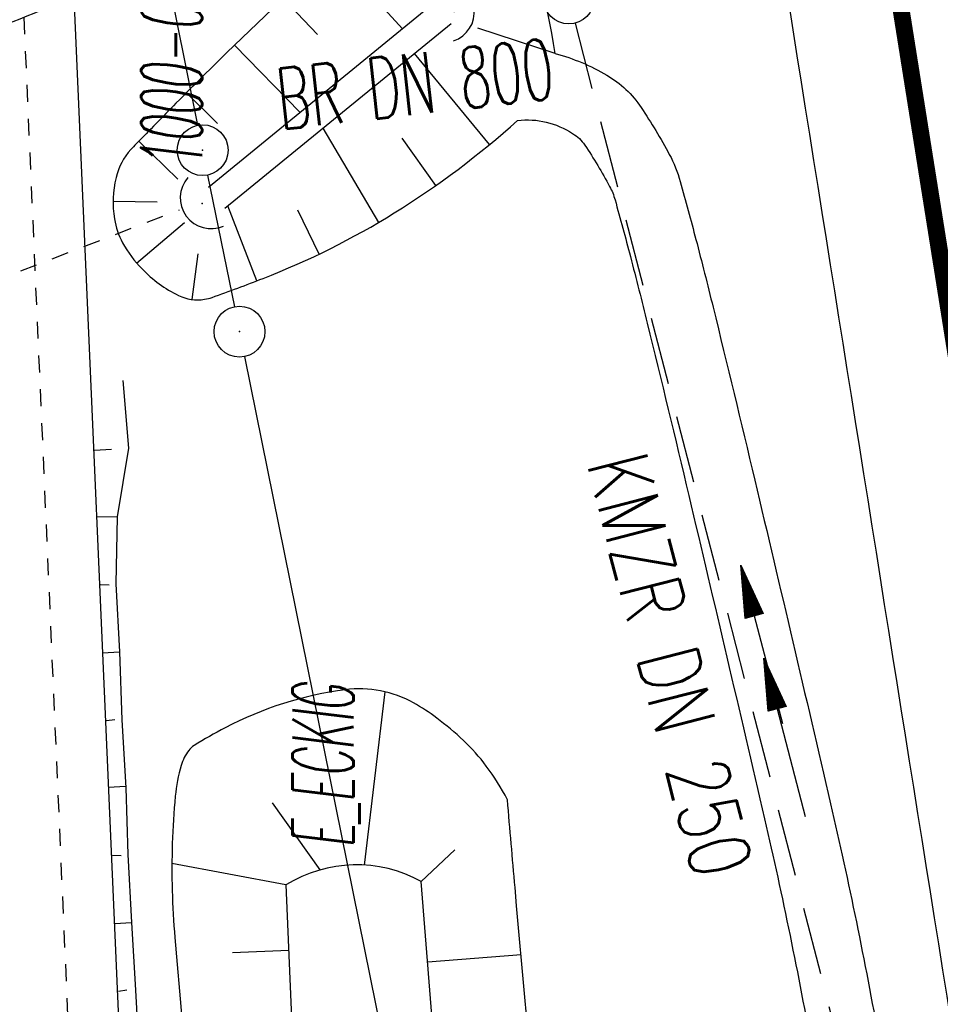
# Model space of a CAD drawing. Extents: x 447693 to 448165, y 439527 to 440695.
# Tile 37 of 88: x 447936 to 447963, y 439831 to 439860. Entities that reach past the tile are written whole.
import ezdxf
from ezdxf.enums import TextEntityAlignment as Align

# ---------------------------------------------------------------- set-up
doc = ezdxf.new("R2010")
doc.units = 0
doc.header["$LTSCALE"] = 2
doc.header["$MEASUREMENT"] = 0
for name, pattern in [('ACAD_ISO05W100', [0.5, 0.25, -0.25]), ('AUSGEZOGEN', [0]), ('GESTRICH-X2', [1.5, 1, -0.5]), ('STRICHLINIEX2', [0.5, 0.25, -0.25])]:
    doc.linetypes.add(name, pattern=pattern)
doc.layers.get('0').update_dxf_attribs({"linetype": 'AUSGEZOGEN'})
for name, color, linetype in [('209-GRENZL-BAB', 7, 'AUSGEZOGEN'), ('209-GRENZP-BAB', 7, 'AUSGEZOGEN'), ('ANMERKUNG', 7, 'CONTINUOUS'), ('BOESCHG', 250, 'AUSGEZOGEN'), ('DB-Durchlässe', 15, 'CONTINUOUS'), ('DB-Wegboeschungen', 15, 'CONTINUOUS'), ('DB-Wege', 15, 'CONTINUOUS'), ('FBRTOP', 250, 'AUSGEZOGEN'), ('GRABEN', 250, 'AUSGEZOGEN'), ('KANAL', 7, 'GESTRICH-X2'), ('MULDE', 250, 'AUSGEZOGEN'), ('PFEIL', 7, 'CONTINUOUS'), ('PFEILTOP', 200, 'AUSGEZOGEN'), ('SCHSYMBOL', 200, 'AUSGEZOGEN'), ('TEXTO', 4, 'CONTINUOUS')]:
    doc.layers.add(name, color=color, linetype=linetype)
doc.styles.add('ROMANS', font='romans.shx', dxfattribs={"width": 0.8})

# ---------------------------------------------------------------- blocks, each defined once
blk = doc.blocks.new('GST')
at = {"color": 0}
blk.add_circle((0, 0), 0.75, dxfattribs=at)
blk.add_point((0, 0), dxfattribs=at)
blk = doc.blocks.new('10')
blk.add_blockref('GST', (0, 0))
blk = doc.blocks.new('40')
at = {"color": 0}
blk.add_arc((0.025, 0.311), 0.91, 192.5363, 347.4637, dxfattribs=at)
blk.add_point((0, 0), dxfattribs=at)
blk = doc.blocks.new('PFEIL2')
at = {"color": 0}
for p, q in [((0.88, 0.002), (-2.401, -0.012)), ((0.881, -0.271), (0.879, 0.276)), ((0.879, 0.276), (2.429, 0.009)), ((0.911, 0.27), (0.879, 0.265)), ((0.965, 0.261), (0.879, 0.246)), ((1.019, 0.252), (0.879, 0.228)), ((1.073, 0.242), (0.879, 0.209)), ((1.127, 0.233), (0.879, 0.191)), ((1.181, 0.224), (0.879, 0.172)), ((1.235, 0.214), (0.879, 0.154)), ((1.289, 0.205), (0.879, 0.135)), ((1.343, 0.196), (0.879, 0.117)), ((1.397, 0.187), (0.879, 0.098)), ((1.451, 0.177), (0.879, 0.08)), ((1.505, 0.168), (0.879, 0.061)), ((1.559, 0.159), (0.88, 0.043)), ((1.613, 0.149), (0.88, 0.024)), ((1.668, 0.14), (0.88, 0.006)), ((1.722, 0.131), (0.88, -0.013)), ((1.776, 0.121), (0.88, -0.031)), ((1.83, 0.112), (0.88, -0.05)), ((1.884, 0.103), (0.88, -0.068)), ((1.938, 0.094), (0.88, -0.087)), ((1.992, 0.084), (0.88, -0.105)), ((2.046, 0.075), (0.88, -0.124)), ((2.1, 0.066), (0.88, -0.142)), ((2.154, 0.056), (0.88, -0.161)), ((2.208, 0.047), (0.88, -0.179)), ((2.262, 0.038), (0.881, -0.198)), ((2.316, 0.029), (0.881, -0.216)), ((2.37, 0.019), (0.881, -0.235)), ((2.424, 0.01), (0.881, -0.253)), ((2.429, 0.009), (0.881, -0.271))]:
    blk.add_line(p, q, dxfattribs=at)

msp = doc.modelspace()

# ---------------------------------------------------------------- linework, layer by layer
at = {"layer": '209-GRENZL-BAB', "flags": 128}
for points in [[(447936.138, 439882.205), (447941.292, 439856.605)], [(447941.59, 439855.135), (447942.381, 439851.245)], [(447942.679, 439849.775), (447963.051, 439749.055)]]:
    msp.add_lwpolyline(points, dxfattribs=at)
at = {"layer": 'BOESCHG'}
for p, q in [((447945.3, 439861.709), (447947.346, 439859.454)), ((447943.83, 439860.353), (447944.831, 439859.285)), ((447951.854, 439858.725), (447949.565, 439859.476)), ((447942.383, 439858.972), (447944.318, 439856.981)), ((447949.914, 439856.034), (447947.696, 439858.721)), ((447940.961, 439857.565), (447941.88, 439856.653)), ((447946.644, 439853.737), (447945.001, 439856.523)), ((447939.56, 439856.139), (447940.71, 439855.015)), ((447948.323, 439854.822), (447947.338, 439856.224)), ((447938.798, 439854.359), (447940.096, 439854.348)), ((447943.042, 439852.009), (447942.188, 439854.23)), ((447944.88, 439852.796), (447944.254, 439854.1)), ((447939.493, 439852.535), (447940.903, 439853.735)), ((447941.137, 439851.458), (447941.307, 439852.807)), ((447946.224, 439834.75), (447946.831, 439839.871)), ((447944.916, 439834.61), (447943.506, 439836.587)), ((447947.899, 439834.268), (447948.893, 439835.201)), ((447943.901, 439834.166), (447940.534, 439834.798)), ((447947.931, 439833.879), (447947.929, 439833.879)), ((447942.325, 439832.17), (447943.983, 439832.24)), ((447950.843, 439832.104), (447948.087, 439831.885))]:
    msp.add_line(p, q, dxfattribs=at)
for points in [[(447934.805, 439859.275, 0.026514), (447938.088, 439860.655, 0.046289), (447939.837, 439861.711, 0.012248), (447943.756, 439864.755, 0.034061), (447945.059, 439865.976, 0.021594), (447946.317, 439867.45, 0.015362), (447947.928, 439869.647, 0.038367), (447949.717, 439872.733, 0.12657), (447949.931, 439873.809, 0.020895), (447949.768, 439875.484, 0.002421), (447947.692, 439889.857, 0.000207), (447946.075, 439900.647, 0.000187), (447944.278, 439912.579, 0.008155), (447943.854, 439915.107, 0.002622), (447942.366, 439922.939)], [(447948.304, 439864.35, 0.01044), (447944.254, 439860.747, 0.011285), (447940.655, 439857.254, 0.001059), (447939.477, 439856.053, 0.008065), (447939.325, 439855.892, 0.127775), (447938.884, 439855.06, 0.097741), (447938.838, 439853.839, 0.086997), (447939.079, 439853.136, 0.066777), (447939.653, 439852.361, 0.087018), (447940.733, 439851.579, 0.152862), (447941.496, 439851.464, 0.047269), (447941.722, 439851.521, 0.006854), (447943.228, 439852.082, 0.046454), (447947.102, 439854.016, 0.044173), (447950.743, 439856.75)], [(447950.441, 439836.684, 0.038652), (447949.817, 439837.676, 0.044812), (447949.144, 439838.431, 0.02655), (447948.354, 439839.096, 0.033709), (447947.673, 439839.542, 0.162278), (447945.652, 439839.931, 0.088154), (447942.105, 439838.806, 0.018366), (447941.19, 439838.282, 0.091869), (447941.033, 439838.139, 0.090615), (447940.81, 439837.696, 0.04823), (447940.635, 439836.787, 0.03015), (447940.542, 439833.997, 0.007394)], [(447950.667, 439834.085, -0.000525), (447950.441, 439836.684)], [(447947.899, 439834.268, 0.269704), (447943.901, 439834.166)], [(447943.901, 439834.166), (447945.047, 439807.116), (447949.356, 439769.547), (447956.266, 439716.027), (447959.985, 439690.324), (447965.104, 439682.796, 0.260764)], [(447972.81, 439686.442, 0.035707), (447971.829, 439692.805, -0.016525), (447967.005, 439717.725, -0.000205), (447959.551, 439764.577, -0.00176), (447958.704, 439770.038, -0.002734), (447958.284, 439772.917, -0.000223), (447953.344, 439808.241, -0.009198), (447952.304, 439816.86, -0.003484), (447950.667, 439834.085)], [(447940.542, 439833.997, 0.014999), (447940.621, 439832.61, 0.007394), (447943.21, 439807.276, 0.000025), (447947.178, 439773.421, 0.000211), (447947.642, 439769.474, 0.000025), (447948.463, 439762.525, 0.000004), (447954.01, 439715.6, 0.000616), (447956.271, 439696.678, 0.001951), (447957.015, 439690.707, 0.084534), (447957.742, 439688.328, 0.039707), (447960.471, 439683.823, 0.047678), (447962.796, 439681.169, 0.085895)]]:
    msp.add_lwpolyline(points, format="xyb", dxfattribs=at)
msp.add_lwpolyline([(447968.065, 439685.461), (447965.481, 439692.625), (447962.209, 439716.845), (447954.317, 439770.151), (447950.009, 439807.733), (447947.899, 439834.268)], dxfattribs=at)
msp.add_arc((447928.906, 439855.169), 23.222, 8.8081, 20.7611, dxfattribs=at)
at = {"layer": 'DB-Durchlässe', "linetype": 'STRICHLINIEX2'}
msp.add_line((447888.48, 439833.969), (447940.761, 439854.11), dxfattribs=at)
at = {"layer": 'DB-Wegboeschungen', "linetype": 'Continuous'}
for p, q in [((447939.088, 439849.067), (447939.253, 439847.068)), ((447938.25, 439847.01), (447938.751, 439847.039)), ((447939.253, 439847.068), (447938.916, 439845.04)), ((447938.308, 439845.045), (447938.916, 439845.04)), ((447938.916, 439845.04), (447938.876, 439843.06)), ((447938.423, 439843.039), (447938.678, 439843.028)), ((447938.876, 439843.06), (447938.991, 439841.053)), ((447938.49, 439841.024), (447938.991, 439841.053)), ((447938.991, 439841.053), (447939.057, 439839.039)), ((447938.605, 439839.018), (447938.852, 439839.057)), ((447939.057, 439839.039), (447939.173, 439837.032)), ((447938.663, 439837.052), (447939.165, 439837.081)), ((447939.173, 439837.032), (447939.231, 439835.067)), ((447938.779, 439835.046), (447939.033, 439835.036)), ((447939.231, 439835.067), (447939.346, 439833.06)), ((447938.845, 439833.031), (447939.346, 439833.06)), ((447939.346, 439833.06), (447939.462, 439831.054)), ((447938.96, 439831.025), (447939.207, 439831.064)), ((447939.462, 439831.054), (447939.577, 439829.047))]:
    msp.add_line(p, q, dxfattribs=at)
at = {"layer": 'DB-Wege', "linetype": 'Continuous'}
msp.add_line((447937.634, 439860.439), (447939.898, 439808.858), dxfattribs=at)
at = {"layer": 'DB-Wege', "linetype": 'ACAD_ISO05W100'}
msp.add_line((447936.161, 439859.795), (447938.399, 439808.792), dxfattribs=at)
at = {"layer": 'FBRTOP'}
for points in [[(447863.757, 440675.122, 0.000001), (447863.91, 440674.157, -0.000001), (447871.768, 440624.779), (447883.554, 440550.71, -0.000005), (447893.375, 440488.987, 0.000006), (447903.196, 440427.263, 0.000001), (447911.053, 440377.884, -0.000001), (447918.911, 440328.506), (447930.697, 440254.437, -0.000002), (447938.554, 440205.059, 0.000002), (447946.411, 440155.68), (447958.197, 440081.611), (447966.054, 440032.233, 0.000001), (447971.947, 439995.199, -0.000001), (447977.84, 439958.164, -0.000005), (447983.732, 439921.13, 0.000005), (447989.625, 439884.096, 0.000004), (447997.482, 439834.718, -0.000003), (448005.34, 439785.34, 0), (448016.799, 439713.325, -0.000001), (448024.983, 439661.892, -0.000001), (448032.84, 439612.513, 0.000002), (448040.697, 439563.134), (448042.115, 439554.224, -0.000002)], [(447926.482, 440062.971), (447932.229, 440026.851, 0.000001), (447938.122, 439989.817), (447944.015, 439952.782, -0.000005), (447949.908, 439915.748, 0.000005), (447955.8, 439878.714, 0.000004), (447963.658, 439829.336, -0.000003), (447971.515, 439779.957), (447982.975, 439707.942), (447991.158, 439656.51, -0.000001), (447999.015, 439607.131, 0.000002), (448006.872, 439557.752), (448008.29, 439548.841, -0.000002)]]:
    msp.add_lwpolyline(points, format="xyb", dxfattribs=at)
at = {"layer": 'FBRTOP', "const_width": 0.5}
msp.add_lwpolyline([(447833.142, 440670.251), (447841.153, 440619.907), (447852.939, 440545.839), (447872.581, 440422.392), (447888.296, 440323.634), (447900.082, 440249.566), (447915.796, 440150.809), (447927.582, 440076.74), (447935.439, 440027.362), (447947.225, 439953.293), (447959.01, 439879.225), (447974.725, 439780.468), (447994.368, 439657.021), (448010.082, 439558.263), (448011.5, 439549.352)], dxfattribs=at)
for points in [[(447874.057, 440515.262, 0.001447), (447878.561, 440486.63, 0.000006), (447888.382, 440424.906, 0.000001), (447896.24, 440375.527, -0.000001), (447904.097, 440326.148), (447915.883, 440252.08, -0.000002), (447923.74, 440202.702, 0.000002), (447931.597, 440153.323), (447943.383, 440079.254), (447951.24, 440029.876, 0.000001), (447957.133, 439992.842, -0.000001), (447963.026, 439955.807, -0.000005), (447968.919, 439918.773, 0.000005), (447974.811, 439881.739, 0.000004), (447982.669, 439832.361, -0.000003), (447990.526, 439782.982, 0), (448001.985, 439710.967, -0.000001), (448010.169, 439659.535, -0.000001), (448018.026, 439610.156, 0.000002), (448025.883, 439560.777), (448027.301, 439551.866, -0.000002)], [(447869.981, 440514.593, -0.002287), (447874.611, 440486.001, 0.000006), (447884.432, 440424.278, 0.000001), (447892.289, 440374.899, -0.000001), (447900.147, 440325.52), (447911.933, 440251.452, -0.000002), (447919.79, 440202.073, 0.000002), (447927.647, 440152.695), (447939.433, 440078.626), (447947.29, 440029.248, 0.000001), (447953.183, 439992.213, -0.000001), (447959.076, 439955.179, -0.000005), (447964.968, 439918.145, 0.000005), (447970.861, 439881.111, 0.000004), (447978.718, 439831.732, -0.000003), (447986.576, 439782.354, 0), (447998.035, 439710.339, -0.000001), (448006.219, 439658.907, -0.000001), (448014.076, 439609.528, 0.000002), (448021.933, 439560.149), (448023.351, 439551.238, -0.000002)]]:
    msp.add_lwpolyline(points, format="xyb", dxfattribs=at)
at = {"layer": 'GRABEN'}
msp.add_lwpolyline([(447948.199, 439860.15), (447941.612, 439854.772, 0.971358)], format="xyb", dxfattribs=at)
msp.add_lwpolyline([(447942.095, 439854.154), (447948.784, 439859.608)], dxfattribs=at)
at = {"layer": 'KANAL'}
msp.add_line((447952.438, 439859.625), (447963.594, 439816.406), dxfattribs=at)
at = {"layer": 'MULDE'}
for points in [[(447951.854, 439858.725, -0.067254), (447953.38, 439858.085, -0.113639), (447954.392, 439857.129, -0.023379), (447955.222, 439855.745, -0.055235), (447955.545, 439854.942, -0.004313), (447956.007, 439853.233, -0.003691), (447956.514, 439851.232, -0.002121), (447957.745, 439846.126, -0.001133), (447959.983, 439836.566, -0.012828), (447961.417, 439829.565, 0.009344), (447963.298, 439820.047, 0.030211), (447963.492, 439819.358, 0.000703), (447964.76, 439815.802)], [(447950.743, 439856.75, -0.174982), (447952.367, 439856.361, -0.113639), (447952.726, 439856.021, -0.023379), (447953.46, 439854.798, -0.055235), (447953.619, 439854.404, -0.004313), (447954.072, 439852.728, -0.003691), (447954.572, 439850.756, -0.002121), (447955.798, 439845.666, -0.001133), (447958.035, 439836.114, -0.012828), (447959.448, 439829.214, 0.009344), (447961.344, 439819.623, 0.030211), (447961.603, 439818.701, 0.006841), (447962.791, 439815.428, 0.007072)]]:
    msp.add_lwpolyline(points, format="xyb", dxfattribs=at)

# ---------------------------------------------------------------- block references
at = {"layer": '209-GRENZP-BAB', "rotation": 279.0411497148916}
for p in [(447941.441, 439855.87), (447942.53, 439850.51)]:
    msp.add_blockref('GST', p, dxfattribs=at)
at = {"layer": 'PFEIL', "rotation": 104.4504000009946}
msp.add_blockref('PFEIL2', (447957.95, 439841.258), dxfattribs=at)
at = {"layer": 'PFEILTOP', "rotation": 104.427520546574}
msp.add_blockref('PFEIL2', (447958.628, 439838.514), dxfattribs=at)
at = {"layer": 'SCHSYMBOL'}
for name, p, rotation in [('10', (447952.255, 439860.35), 279.0411), ('40', (447948.868, 439859.968), 96.51749136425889), ('40', (447941.425, 439854.298), 306.1761581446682)]:
    msp.add_blockref(name, p, dxfattribs=dict(at, rotation=rotation))

# ---------------------------------------------------------------- texts
at = {"layer": 'ANMERKUNG', "style": 'ROMANS', "oblique": 7, "width": 0.5}
for s, p in [('1000-0\\ICE', (447941.425, 439855.298)), ('E_ECKIG', (447945.899, 439835.25))]:
    msp.add_text(s, height=1.8, rotation=90, dxfattribs=at).set_placement(p)
at = {"layer": 'TEXTO', "style": 'ROMANS'}
for s, rotation, width, p in [('BR DN 800', 6.4349, 0.6, (447947.815, 439856.936)), ('KMZR DN 250', 284.4504, 0.75, (447954.372, 439840.438))]:
    msp.add_text(s, height=1.8, rotation=rotation, dxfattribs=dict(at, width=width)).set_placement(p, align=Align.CENTER)

doc.saveas('drawing.dxf')
